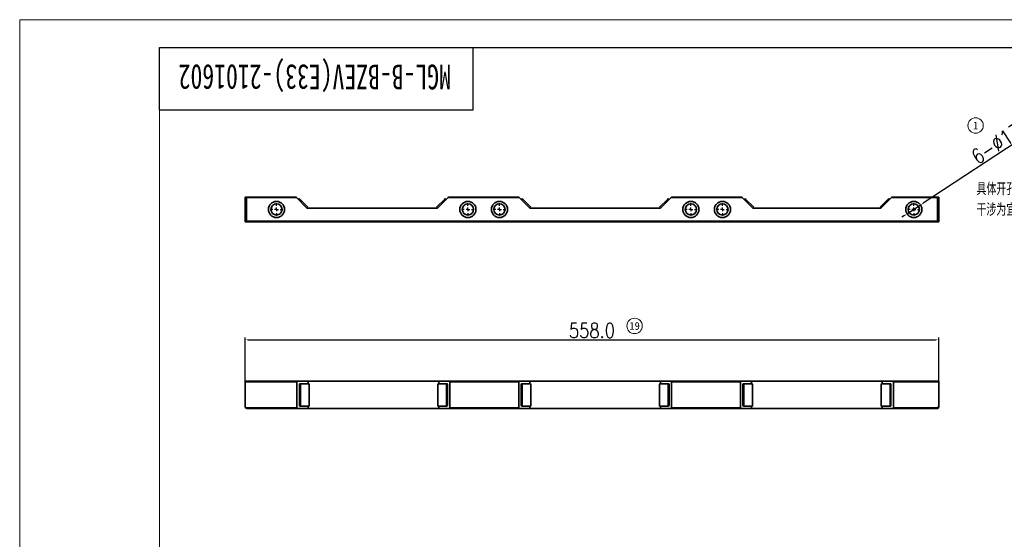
# Model space of a CAD drawing. Header units: millimetres. Extents: x 20710 to 22053, y -3940 to -2995.
# Tile 3 of 4: x 20710 to 21503, y -3413 to -2995. Entities that reach past the tile are written whole.
import ezdxf
from ezdxf.enums import TextEntityAlignment as Align

# ---------------------------------------------------------------- set-up
doc = ezdxf.new("R2010")
doc.units = ezdxf.units.MM
doc.header["$PDMODE"] = 3
doc.header["$PDSIZE"] = 8
doc.linetypes.add('CENTERX2', pattern=[20.32, 12.7, -2.54, 2.54, -2.54])
doc.layers.get('Defpoints').update_dxf_attribs({"linetype": 'CONTINUOUS'})
for name, color, linetype in [('10', 7, 'CONTINUOUS'), ('7标注层', 4, 'CONTINUOUS'), ('中心线层', 1, 'CENTERX2'), ('图框', 7, 'CONTINUOUS')]:
    doc.layers.add(name, color=color, linetype=linetype)
for name, color, linetype, lineweight in [('单行文本', 7, 'CONTINUOUS', 5), ('细实线', 3, 'CONTINUOUS', 13), ('轮廓实线层', 7, 'CONTINUOUS', 35)]:
    doc.layers.add(name, color=color, linetype=linetype, lineweight=lineweight)
doc.styles.add('PC_TEXTSTYLE', font='isocp.shx', dxfattribs={"width": 0.8, "bigfont": 'hzfs.shx'})
doc.styles.add('SLDTEXTSTYLE2', font='仿宋GB2312_0.shx', dxfattribs={"width": 0.7})
doc.styles.add('TH_GBDIM', font='romans.shx', dxfattribs={"width": 0.8, "bigfont": 'gbcbig.shx'})
doc.styles.add('文字', font='simhei.ttf')
doc.dimstyles.new('TH_GBDIM1', dxfattribs={"dimtxt": 12, "dimasz": 2.5, "dimexe": 2, "dimexo": 0, "dimgap": 1.5, "dimtad": 1, "dimdec": 1, "dimzin": 0, "dimdsep": 46, "dimtxsty": 'TH_GBDIM', "dimcen": 2.5, "dimclrd": 130, "dimclre": 130, "dimclrt": 3, "dimadec": 0, "dimazin": 0, "dimtfac": 0.714286, "dimtdec": 1, "dimtmove": 0, "dimatfit": 3, "dimfxl": 1, "dimtzin": 0, "dimlwd": -1, "dimlwe": -1, "dimarcsym": 0})

# ---------------------------------------------------------------- blocks, each defined once
blk = doc.blocks.new('*D355')
at = {"layer": '7标注层', "color": 130, "ltscale": 5, "transparency": 16777216}
for p, q in [((21531.28, -3081.06), (21437.42, -3142.94)), ((21424.48, -3151.48), (21435.33, -3144.32)), ((21422.39, -3152.85), (21420.3, -3154.23))]:
    blk.add_line(p, q, dxfattribs=at)
for points in [[(21437.19, -3142.6), (21437.65, -3143.29), (21435.33, -3144.32)], [(21422.16, -3152.5), (21422.62, -3153.2), (21424.48, -3151.48)]]:
    blk.add_solid(points, dxfattribs=at)
at = {"layer": 'Defpoints', "color": 0, "ltscale": 5, "transparency": 16777216}
for p in [(21435.33, -3144.32), (21424.48, -3151.48)]:
    blk.add_point(p, dxfattribs=at)
at = {"layer": '7标注层', "color": 3, "ltscale": 5, "transparency": 16777216, "insert": (21501.47, -3091.73), "char_height": 12, "attachment_point": 5, "rotation": 33.39622, "style": 'TH_GBDIM'}
blk.add_mtext('6-∅13.0', dxfattribs=at)
blk = doc.blocks.new('SW_CENTERMARKSYMBOL_2')
at = {"layer": '中心线层', "color": 0}
for p, q in [((-3, 0), (-5, 0)), ((0, 0), (-1.5, 0)), ((0, 3), (0, 5)), ((0, 0), (0, 1.5)), ((0, 0), (0, -1.5)), ((0, 0), (1.5, 0)), ((3, 0), (5, 0)), ((0, -3), (0, -5))]:
    blk.add_line(p, q, dxfattribs=at)
blk = doc.blocks.new('SW_CENTERMARKSYMBOL_3')
at = {"layer": '中心线层', "color": 0}
for p, q in [((-3, 0), (-5, 0)), ((0, 0), (-1.5, 0)), ((0, 3), (0, 5)), ((0, 0), (0, 1.5)), ((0, 0), (0, -1.5)), ((0, 0), (1.5, 0)), ((3, 0), (5, 0)), ((0, -3), (0, -5))]:
    blk.add_line(p, q, dxfattribs=at)
blk = doc.blocks.new('*D369')
at = {"layer": '7标注层', "color": 130, "ltscale": 5, "transparency": 16777216}
for p, q in [((20891.9, -3296.99), (20891.9, -3250.89)), ((20894.4, -3252.89), (21447.4, -3252.89)), ((21449.9, -3296.63), (21449.9, -3250.89))]:
    blk.add_line(p, q, dxfattribs=at)
for points in [[(20894.4, -3252.47), (20894.4, -3253.3), (20891.9, -3252.89)], [(21447.4, -3252.47), (21447.4, -3253.3), (21449.9, -3252.89)]]:
    blk.add_solid(points, dxfattribs=at)
at = {"layer": 'Defpoints', "color": 0, "ltscale": 5, "transparency": 16777216}
for p in [(21449.9, -3252.89), (20891.9, -3296.99), (21449.9, -3296.63)]:
    blk.add_point(p, dxfattribs=at)
at = {"layer": '7标注层', "color": 3, "ltscale": 5, "transparency": 16777216, "insert": (21170.9, -3245.39), "char_height": 12, "attachment_point": 5, "style": 'TH_GBDIM'}
blk.add_mtext('558.0', dxfattribs=at)

msp = doc.modelspace()

# ---------------------------------------------------------------- linework, layer by layer
at = {"layer": '图框', "linetype": 'Continuous', "lineweight": 18}
for p, q in [((22046.95, -2995.12), (20710.45, -2995.12)), ((20710.45, -3940.12), (20710.45, -2995.12)), ((20822.95, -3917.62), (20822.95, -3040.12))]:
    msp.add_line(p, q, dxfattribs=at)
at = {"layer": '图框'}
for points in [[(20822.95, -3017.62), (22024.45, -3017.62), (22024.45, -3917.62)], [(21074.95, -3068.02), (20822.95, -3068.02), (20822.95, -3017.62), (21074.95, -3017.62), (21074.95, -3068.02)]]:
    msp.add_lwpolyline(points, dxfattribs=at)
at = {"layer": '细实线', "color": 6}
for centre in [(21479.61, -3080.35), (21205.22, -3241.7)]:
    msp.add_circle(centre, 6.21, dxfattribs=at)
at = {"layer": '轮廓实线层'}
for p, q in [((20891.9, -3137.9), (20891.9, -3157.9)), ((20891.9, -3137.9), (20892.4, -3137.9)), ((20892.4, -3137.9), (20932.56, -3137.9)), ((20892.9, -3138.4), (20892.9, -3157.4)), ((20933.06, -3138.4), (20892.9, -3138.4)), ((20932.56, -3137.9), (20933.06, -3138.4)), ((20941.56, -3146.9), (20933.06, -3138.4)), ((20935.27, -3139.19), (20934.56, -3139.9)), ((20935.77, -3139.69), (20935.06, -3140.4)), ((20935.27, -3139.19), (20935.77, -3139.69)), ((20935.77, -3139.69), (20942.27, -3146.19)), ((21045.94, -3146.19), (21052.44, -3139.69)), ((21055.15, -3138.4), (21046.65, -3146.9)), ((21052.44, -3139.69), (21052.94, -3139.19)), ((21052.44, -3139.69), (21053.15, -3140.4)), ((21052.94, -3139.19), (21053.65, -3139.9)), ((21055.15, -3138.4), (21055.65, -3137.9)), ((21112.46, -3138.4), (21055.15, -3138.4)), ((21055.65, -3137.9), (21111.96, -3137.9)), ((21111.96, -3137.9), (21112.46, -3138.4)), ((21120.96, -3146.9), (21112.46, -3138.4)), ((21114.67, -3139.19), (21113.96, -3139.9)), ((21115.17, -3139.69), (21114.46, -3140.4)), ((21114.67, -3139.19), (21115.17, -3139.69)), ((21115.17, -3139.69), (21121.67, -3146.19)), ((21225.34, -3146.19), (21231.84, -3139.69)), ((21234.55, -3138.4), (21226.05, -3146.9)), ((21231.84, -3139.69), (21232.34, -3139.19)), ((21231.84, -3139.69), (21232.55, -3140.4)), ((21232.34, -3139.19), (21233.05, -3139.9)), ((21234.55, -3138.4), (21235.05, -3137.9)), ((21291.86, -3138.4), (21234.55, -3138.4)), ((21235.05, -3137.9), (21291.36, -3137.9)), ((21291.36, -3137.9), (21291.86, -3138.4)), ((21300.36, -3146.9), (21291.86, -3138.4)), ((21294.07, -3139.19), (21293.36, -3139.9)), ((21294.57, -3139.69), (21293.86, -3140.4)), ((21294.07, -3139.19), (21294.57, -3139.69)), ((21294.57, -3139.69), (21301.07, -3146.19)), ((21402.74, -3146.19), (21409.24, -3139.69)), ((21411.95, -3138.4), (21403.45, -3146.9)), ((21409.24, -3139.69), (21409.74, -3139.19)), ((21409.24, -3139.69), (21409.95, -3140.4)), ((21409.74, -3139.19), (21410.45, -3139.9)), ((21411.95, -3138.4), (21412.45, -3137.9)), ((21448.9, -3138.4), (21411.95, -3138.4)), ((21412.45, -3137.9), (21448.7, -3137.9)), ((21448.7, -3137.9), (21449.9, -3137.9)), ((21448.9, -3138.4), (21448.9, -3157.4)), ((21449.9, -3138.4), (21448.9, -3138.4)), ((21449.9, -3137.9), (21449.9, -3138.4)), ((21449.9, -3138.4), (21449.9, -3157.4)), ((20942.27, -3146.19), (20941.56, -3146.9)), ((21046.65, -3146.9), (20941.56, -3146.9)), ((21045.94, -3146.19), (21046.65, -3146.9)), ((21121.67, -3146.19), (21120.96, -3146.9)), ((21226.05, -3146.9), (21120.96, -3146.9)), ((21225.34, -3146.19), (21226.05, -3146.9)), ((21301.07, -3146.19), (21300.36, -3146.9)), ((21403.45, -3146.9), (21300.36, -3146.9)), ((21402.74, -3146.19), (21403.45, -3146.9)), ((20891.9, -3157.9), (20892.4, -3157.9)), ((21448.7, -3157.9), (20892.4, -3157.9)), ((20892.9, -3157.4), (21448.9, -3157.4)), ((21449.9, -3157.9), (21448.7, -3157.9)), ((21448.9, -3157.4), (21449.9, -3157.4)), ((21449.9, -3157.4), (21449.9, -3157.9)), ((20891.9, -3286.24), (20934.06, -3286.24)), ((20891.9, -3286.74), (20891.9, -3286.24)), ((20933.56, -3286.74), (20891.9, -3286.74)), ((20891.9, -3307.24), (20891.9, -3286.74)), ((20933.56, -3307.74), (20933.56, -3286.74)), ((20942.56, -3286.24), (20934.06, -3286.24)), ((20942.56, -3288.24), (20942.56, -3286.24)), ((21047.65, -3286.24), (20942.56, -3286.24)), ((21047.65, -3288.24), (21047.65, -3286.24)), ((21056.15, -3286.24), (21047.65, -3286.24)), ((21056.15, -3286.24), (21112.46, -3286.24)), ((21056.65, -3307.74), (21056.65, -3286.74)), ((21111.96, -3286.74), (21056.65, -3286.74)), ((21111.96, -3307.74), (21111.96, -3286.74)), ((21120.96, -3286.24), (21112.46, -3286.24)), ((21120.96, -3288.24), (21120.96, -3286.24)), ((21226.05, -3286.24), (21120.96, -3286.24)), ((21226.05, -3288.24), (21226.05, -3286.24)), ((21234.55, -3286.24), (21226.05, -3286.24)), ((21234.55, -3286.24), (21290.86, -3286.24)), ((21235.05, -3307.74), (21235.05, -3286.74)), ((21290.36, -3286.74), (21235.05, -3286.74)), ((21290.36, -3307.74), (21290.36, -3286.74)), ((21299.36, -3286.24), (21290.86, -3286.24)), ((21299.36, -3288.24), (21299.36, -3286.24)), ((21404.45, -3286.24), (21299.36, -3286.24)), ((21404.45, -3288.24), (21404.45, -3286.24)), ((21412.95, -3286.24), (21404.45, -3286.24)), ((21412.95, -3286.24), (21449.9, -3286.24)), ((21413.45, -3307.74), (21413.45, -3286.74)), ((21449.9, -3286.74), (21413.45, -3286.74)), ((21449.9, -3286.24), (21449.9, -3286.74)), ((21449.9, -3306.53), (21449.9, -3286.74)), ((20935.56, -3288.74), (20935.56, -3305.74)), ((20936.27, -3288.74), (20935.56, -3288.74)), ((20936.77, -3288.24), (20936.06, -3288.24)), ((20936.27, -3288.74), (20936.27, -3305.74)), ((20942.77, -3288.24), (20936.77, -3288.24)), ((20943.27, -3306.24), (20943.27, -3288.74)), ((21046.94, -3288.74), (21046.94, -3306.24)), ((21053.44, -3288.24), (21047.44, -3288.24)), ((21053.44, -3288.24), (21054.15, -3288.24)), ((21053.94, -3305.74), (21053.94, -3288.74)), ((21053.94, -3288.74), (21054.65, -3288.74)), ((21054.65, -3305.74), (21054.65, -3288.74)), ((21113.96, -3288.74), (21113.96, -3305.74)), ((21114.67, -3288.74), (21113.96, -3288.74)), ((21115.17, -3288.24), (21114.46, -3288.24)), ((21114.67, -3288.74), (21114.67, -3305.74)), ((21121.17, -3288.24), (21115.17, -3288.24)), ((21121.67, -3306.24), (21121.67, -3288.74)), ((21225.34, -3288.74), (21225.34, -3306.24)), ((21231.84, -3288.24), (21225.84, -3288.24)), ((21231.84, -3288.24), (21232.55, -3288.24)), ((21232.34, -3305.74), (21232.34, -3288.74)), ((21232.34, -3288.74), (21233.05, -3288.74)), ((21233.05, -3305.74), (21233.05, -3288.74)), ((21292.36, -3288.74), (21292.36, -3305.74)), ((21293.07, -3288.74), (21292.36, -3288.74)), ((21293.57, -3288.24), (21292.86, -3288.24)), ((21293.07, -3288.74), (21293.07, -3305.74)), ((21299.57, -3288.24), (21293.57, -3288.24)), ((21300.07, -3306.24), (21300.07, -3288.74)), ((21403.74, -3288.74), (21403.74, -3306.24)), ((21410.24, -3288.24), (21404.24, -3288.24)), ((21410.24, -3288.24), (21410.95, -3288.24)), ((21410.74, -3305.74), (21410.74, -3288.74)), ((21410.74, -3288.74), (21411.45, -3288.74)), ((21411.45, -3305.74), (21411.45, -3288.74)), ((20891.9, -3307.24), (20892.4, -3307.74)), ((20892.4, -3307.74), (20933.56, -3307.74)), ((20892.9, -3308.24), (20892.4, -3307.74)), ((20934.06, -3308.24), (20892.9, -3308.24)), ((20942.56, -3308.24), (20934.06, -3308.24)), ((20936.27, -3305.74), (20935.56, -3305.74)), ((20936.77, -3306.24), (20936.06, -3306.24)), ((20936.77, -3306.24), (20943.27, -3306.24)), ((20942.56, -3308.24), (20942.56, -3306.24)), ((21047.65, -3308.24), (20942.56, -3308.24)), ((21046.94, -3306.24), (21053.44, -3306.24)), ((21047.65, -3308.24), (21047.65, -3306.24)), ((21056.15, -3308.24), (21047.65, -3308.24)), ((21053.44, -3306.24), (21054.15, -3306.24)), ((21053.94, -3305.74), (21054.65, -3305.74)), ((21112.46, -3308.24), (21056.15, -3308.24)), ((21056.65, -3307.74), (21111.96, -3307.74)), ((21120.96, -3308.24), (21112.46, -3308.24)), ((21114.67, -3305.74), (21113.96, -3305.74)), ((21115.17, -3306.24), (21114.46, -3306.24)), ((21115.17, -3306.24), (21121.67, -3306.24)), ((21120.96, -3308.24), (21120.96, -3306.24)), ((21226.05, -3308.24), (21120.96, -3308.24)), ((21225.34, -3306.24), (21231.84, -3306.24)), ((21226.05, -3308.24), (21226.05, -3306.24)), ((21234.55, -3308.24), (21226.05, -3308.24)), ((21231.84, -3306.24), (21232.55, -3306.24)), ((21232.34, -3305.74), (21233.05, -3305.74)), ((21290.86, -3308.24), (21234.55, -3308.24)), ((21235.05, -3307.74), (21290.36, -3307.74)), ((21299.36, -3308.24), (21290.86, -3308.24)), ((21293.07, -3305.74), (21292.36, -3305.74)), ((21293.57, -3306.24), (21292.86, -3306.24)), ((21293.57, -3306.24), (21300.07, -3306.24)), ((21299.36, -3308.24), (21299.36, -3306.24)), ((21404.45, -3308.24), (21299.36, -3308.24)), ((21403.74, -3306.24), (21410.24, -3306.24)), ((21404.45, -3308.24), (21404.45, -3306.24)), ((21412.95, -3308.24), (21404.45, -3308.24)), ((21410.24, -3306.24), (21410.95, -3306.24)), ((21410.74, -3305.74), (21411.45, -3305.74)), ((21448.9, -3308.24), (21412.95, -3308.24)), ((21413.45, -3307.74), (21448.7, -3307.74)), ((21448.7, -3307.74), (21449.9, -3306.53)), ((21448.9, -3308.24), (21448.7, -3307.74)), ((21449.9, -3307.24), (21448.9, -3308.24)), ((21449.9, -3306.53), (21449.9, -3307.24))]:
    msp.add_line(p, q, dxfattribs=at)
for centre, radius in [((20917.1, -3147.9), 6.5), ((20917.1, -3147.9), 4.5), ((21071.1, -3147.9), 6.5), ((21071.1, -3147.9), 4.5), ((21096.5, -3147.9), 6.5), ((21096.5, -3147.9), 4.5), ((21250.5, -3147.9), 6.5), ((21250.5, -3147.9), 4.5), ((21275.9, -3147.9), 6.5), ((21275.9, -3147.9), 4.5), ((21429.9, -3147.9), 6.5), ((21429.9, -3147.9), 4.5)]:
    msp.add_circle(centre, radius, dxfattribs=at)
for centre, start, end in [((20892.4, -3138.4), 0, 90), ((20892.4, -3157.4), 270, 0), ((20934.06, -3286.74), 90, 180), ((21056.15, -3286.74), 0, 90), ((21112.46, -3286.74), 90, 180), ((21234.55, -3286.74), 0, 90), ((21290.86, -3286.74), 90, 180), ((21412.95, -3286.74), 0, 90), ((20936.06, -3288.74), 90, 180), ((20936.77, -3288.74), 90, 180), ((20942.77, -3288.74), 0, 90), ((21047.44, -3288.74), 90, 180), ((21053.44, -3288.74), 0, 90), ((21054.15, -3288.74), 0, 90), ((21114.46, -3288.74), 90, 180), ((21115.17, -3288.74), 90, 180), ((21121.17, -3288.74), 0, 90), ((21225.84, -3288.74), 90, 180), ((21231.84, -3288.74), 0, 90), ((21232.55, -3288.74), 0, 90), ((21292.86, -3288.74), 90, 180), ((21293.57, -3288.74), 90, 180), ((21299.57, -3288.74), 0, 90), ((21404.24, -3288.74), 90, 180), ((21410.24, -3288.74), 0, 90), ((21410.95, -3288.74), 0, 90), ((20934.06, -3307.74), 180, 270), ((20936.06, -3305.74), 180, 270), ((20936.77, -3305.74), 180, 270), ((21053.44, -3305.74), 270, 0), ((21054.15, -3305.74), 270, 0), ((21056.15, -3307.74), 270, 0), ((21112.46, -3307.74), 180, 270), ((21114.46, -3305.74), 180, 270), ((21115.17, -3305.74), 180, 270), ((21231.84, -3305.74), 270, 0), ((21232.55, -3305.74), 270, 0), ((21234.55, -3307.74), 270, 0), ((21290.86, -3307.74), 180, 270), ((21292.86, -3305.74), 180, 270), ((21293.57, -3305.74), 180, 270), ((21410.24, -3305.74), 270, 0), ((21410.95, -3305.74), 270, 0), ((21412.95, -3307.74), 270, 0)]:
    msp.add_arc(centre, 0.5, start, end, dxfattribs=at)
for centre, start_param, end_param in [((21448.7, -3138.4), 4.712389, 6.283185), ((21448.7, -3157.4), 3.141593, 4.712389)]:
    msp.add_ellipse(centre, major_axis=(0, 0.5), ratio=0.414214, start_param=start_param, end_param=end_param, dxfattribs=at)

# ---------------------------------------------------------------- block references
at = {"layer": '中心线层', "color": 1}
for name, p in [('SW_CENTERMARKSYMBOL_2', (20917.1, -3147.9)), ('SW_CENTERMARKSYMBOL_2', (21071.1, -3147.9)), ('SW_CENTERMARKSYMBOL_3', (21096.5, -3147.9)), ('SW_CENTERMARKSYMBOL_2', (21250.5, -3147.9)), ('SW_CENTERMARKSYMBOL_2', (21275.9, -3147.9)), ('SW_CENTERMARKSYMBOL_2', (21429.9, -3147.9))]:
    msp.add_blockref(name, p, dxfattribs=at)

# ---------------------------------------------------------------- texts
at = {"layer": '10', "insert": (20947.9, -3051.29), "char_height": 20, "attachment_point": 2, "rotation": 180, "style": 'SLDTEXTSTYLE2'}
msp.add_mtext('MGL-B-BZEV(E33)-2101602', dxfattribs=at)
at = {"layer": '7标注层', "ltscale": 5, "insert": (21480.31, -3126.42), "char_height": 10, "attachment_point": 1, "style": 'PC_TEXTSTYLE'}
msp.add_mtext_dynamic_manual_height_columns('具体开孔尺寸以保证拉铆螺母拉铆时不干涉为宜', width=141.9449, gutter_width=379.18, heights=[0], dxfattribs=at)
at = {"layer": '单行文本', "color": 6, "style": '文字'}
for s, height, p in [('1', 6.21, (21479.61, -3080.35)), ('19', 6.214, (21205.22, -3241.7))]:
    msp.add_text(s, height=height, dxfattribs=at).set_placement(p, align=Align.MIDDLE_CENTER)

# ---------------------------------------------------------------- dimensions: what is measured, and where the dimension line sits
at = {"layer": '7标注层', "ltscale": 5}
dim = msp.add_diameter_dim_2p(p1=(21424.48, -3151.48), p2=(21435.33, -3144.32), text='6-<>', dimstyle='TH_GBDIM1', dxfattribs=at)
dim.commit()
dim.dimension.update_dxf_attribs({"geometry": '*D355', "text_midpoint": (21505.6, -3097.99), "dimtype": 163})
dim = msp.add_linear_dim(base=(21449.9, -3252.89), p1=(20891.9, -3296.99), p2=(21449.9, -3296.63), dimstyle='TH_GBDIM1', dxfattribs=at)
dim.commit()
dim.dimension.update_dxf_attribs({"geometry": '*D369', "text_midpoint": (21170.9, -3245.39)})

doc.saveas('drawing.dxf')
